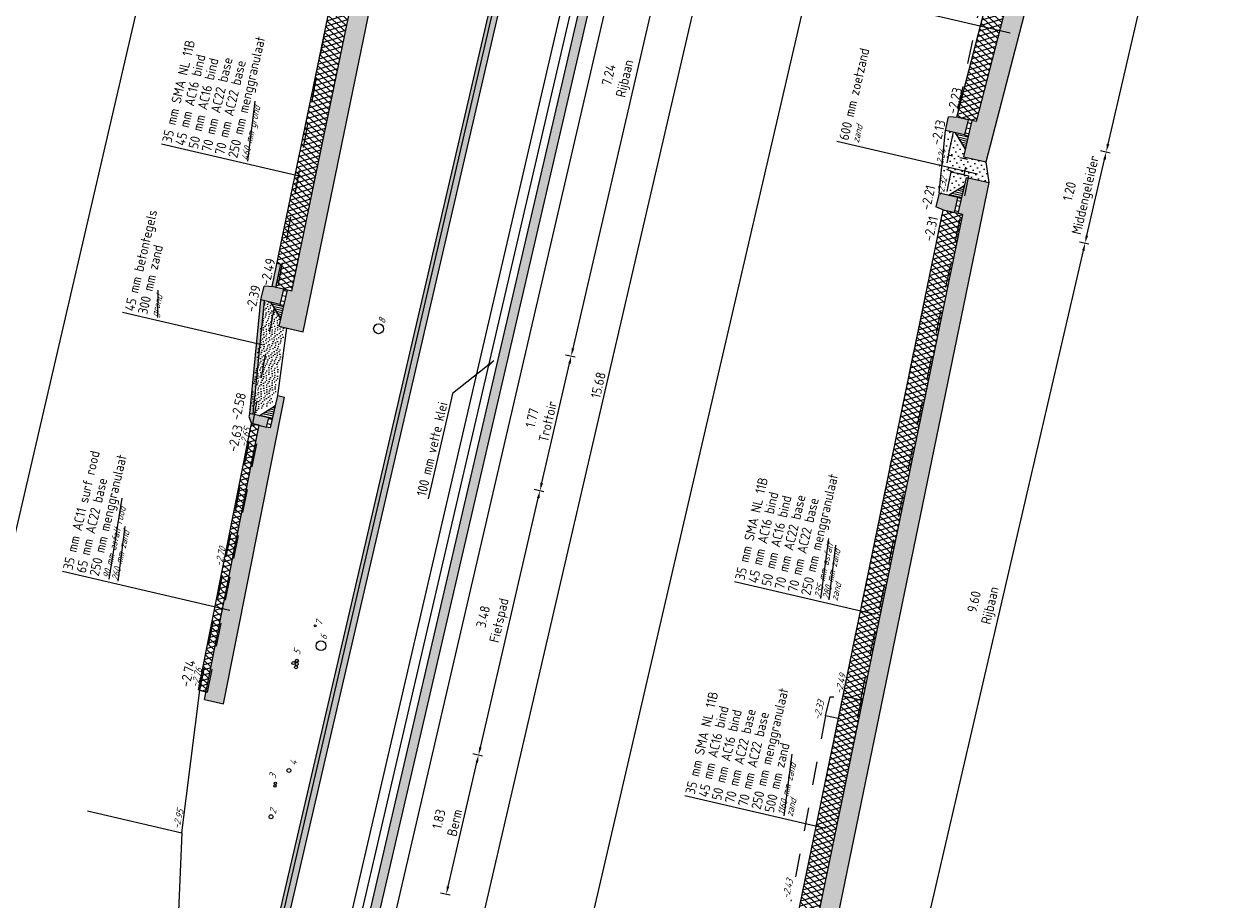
# Model space of a CAD drawing. Header units: metres. Extents: x 116958 to 118326, y 475500 to 477904.
# Tile 13 of 256: x 117767 to 117782, y 475609 to 475620. Entities that reach past the tile are written whole.
import ezdxf

# ---------------------------------------------------------------- set-up
doc = ezdxf.new("R2010")
doc.units = ezdxf.units.M
doc.header["$LTSCALE"] = 0.2
doc.linetypes.add('OPNEMEN', pattern=[3, 1.5, -1.5])
doc.layers.get('0').update_dxf_attribs({"color": 6})
for name, color, linetype in [('X-XX-DWP-ARCERING', 13, 'Continuous'), ('X-XX-DWP-ARCERING_GRIJS', 253, 'Continuous'), ('X-XX-DWP-ARCERING_LICHT_GRIJS', 254, 'Continuous'), ('X-XX-DWP-ARCERING_RIVIERZAND', 3, 'Continuous'), ('X-XX-DWP-BEST_SITUATIE', 13, 'Continuous'), ('X-XX-DWP-ECOPASSAGE', 2, 'Continuous'), ('X-XX-DWP-MAATVOERING', 2, 'Continuous'), ('X-XX-DWP-NW_SITUATIE', 3, 'Continuous'), ('X-XX-DWP-TEKST25', 2, 'Continuous'), ('X-XX-DWP-VERW_SITUATIE', 240, 'OPNEMEN')]:
    doc.layers.add(name, color=color, linetype=linetype)
doc.styles.get("Standard").update_dxf_attribs({"font": 'isocp.shx'})
doc.linetypes.add('HEKWERK', pattern='A,5,-1,[103,standaard.shx,S=0.5,R=0,X=0,Y=0],-1', length=7)
doc.dimstyles.new('dim-50', dxfattribs={"dimscale": 0.05, "dimtxt": 2.5, "dimasz": 2, "dimexe": 1, "dimexo": 1, "dimgap": 0.8, "dimtad": 1, "dimzin": 0, "dimdsep": 46, "dimtxsty": 'Standard', "dimcen": 0, "dimclrd": 1, "dimclre": 1, "dimclrt": 256, "dimazin": 0, "dimtfac": 1, "dimtmove": 1, "dimatfit": 3, "dimfxl": 1.5, "dimfxlon": 1, "dimtfill": 1, "dimtolj": 1, "dimtzin": 0, "dimlwd": -1, "dimlwe": -1, "dimarcsym": 0})
pattern_1 = [(136.921862, (117589.131913, 476725.382994), (-0.0426871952, -0.0456514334), []), (196.921862, (117589.131913, 476725.382994), (0.0181917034, -0.059793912), [])]

# ---------------------------------------------------------------- blocks, each defined once
blk = doc.blocks.new('180-200r')
for p, q in [((-200, 130), (-180, 250)), ((0, 250), (-180, 250)), ((0, 0), (0, 250)), ((-200, 0), (-200, 130)), ((-200, 0), (0, 0))]:
    blk.add_line(p, q)
blk = doc.blocks.new('*D224')
at = {"layer": 'Defpoints', "color": 0, "transparency": 16777216}
for p in [(117778.586, 475617.422), (117780.388, 475617.003), (117776.628, 475608.021)]:
    blk.add_point(p, dxfattribs=at)
at = {"layer": 'X-XX-DWP-MAATVOERING', "color": 1, "transparency": 16777216}
for p, q in [((117780.315, 475617.02), (117780.437, 475616.992)), ((117778.238, 475607.749), (117780.365, 475616.906)), ((117778.142, 475607.669), (117778.264, 475607.641))]:
    blk.add_line(p, q, dxfattribs=at)
for points in [[(117780.349, 475616.909), (117780.381, 475616.902), (117780.388, 475617.003)], [(117778.222, 475607.753), (117778.254, 475607.746), (117778.216, 475607.652)]]:
    blk.add_solid(points, dxfattribs=at)
at = {"layer": 'X-XX-DWP-MAATVOERING', "transparency": 16777216, "insert": (117779.083, 475612.378), "char_height": 0.125, "attachment_point": 5, "rotation": 76.9219, "bg_fill": 3, "box_fill_scale": 1.1, "bg_fill_color": 256, "bg_fill_true_color": 13158600, "bg_fill_transparency": 0}
blk.add_mtext('\\A1;9.60\\PRijbaan', dxfattribs=at)
blk = doc.blocks.new('*D225')
at = {"layer": 'Defpoints', "color": 0, "transparency": 16777216}
for p in [(117781.352, 475628.092), (117782.881, 475627.737), (117778.887, 475618.584)]:
    blk.add_point(p, dxfattribs=at)
at = {"layer": 'X-XX-DWP-MAATVOERING', "color": 1, "transparency": 16777216}
for p, q in [((117782.808, 475627.754), (117782.93, 475627.726)), ((117780.682, 475618.269), (117782.859, 475627.64)), ((117780.586, 475618.189), (117780.708, 475618.161))]:
    blk.add_line(p, q, dxfattribs=at)
for points in [[(117782.843, 475627.644), (117782.875, 475627.636), (117782.881, 475627.737)], [(117780.666, 475618.273), (117780.698, 475618.266), (117780.659, 475618.172)]]:
    blk.add_solid(points, dxfattribs=at)
at = {"layer": 'X-XX-DWP-MAATVOERING', "transparency": 16777216, "insert": (117781.551, 475623.005), "char_height": 0.125, "attachment_point": 5, "rotation": 76.9219, "bg_fill": 3, "box_fill_scale": 1.1, "bg_fill_color": 256, "bg_fill_true_color": 13158600, "bg_fill_transparency": 0}
blk.add_mtext('\\A1;9.82\\PRijbaan', dxfattribs=at)
blk = doc.blocks.new('*D239')
at = {"layer": 'Defpoints', "color": 0, "transparency": 16777216}
for p in [(117778.76, 475618.613), (117778.586, 475617.422)]:
    blk.add_point(p, dxfattribs=at)
at = {"layer": 'X-XX-DWP-MAATVOERING', "color": 1, "transparency": 16777216}
for p, q in [((117780.586, 475618.189), (117780.708, 475618.161)), ((117780.41, 475617.1), (117780.637, 475618.075)), ((117780.315, 475617.02), (117780.437, 475616.992))]:
    blk.add_line(p, q, dxfattribs=at)
for points in [[(117780.621, 475618.078), (117780.653, 475618.071), (117780.659, 475618.172)], [(117780.394, 475617.104), (117780.427, 475617.097), (117780.388, 475617.003)]]:
    blk.add_solid(points, dxfattribs=at)
at = {"layer": 'X-XX-DWP-MAATVOERING', "transparency": 16777216, "insert": (117780.305, 475617.638), "char_height": 0.125, "attachment_point": 5, "rotation": 76.9219, "bg_fill": 3, "box_fill_scale": 1.1, "bg_fill_color": 256, "bg_fill_true_color": 13158600, "bg_fill_transparency": 0}
blk.add_mtext('\\A1;1.20\\PMiddengeleider', dxfattribs=at)
at = {"layer": 'Defpoints', "color": 0, "transparency": 16777216}
blk.add_point((117780.659, 475618.172), dxfattribs=at)
blk = doc.blocks.new('*D356')
at = {"layer": 'Defpoints', "color": 0, "transparency": 16777216}
for p in [(117769.136, 475611.248), (117772.611, 475610.441), (117768.809, 475609.445)]:
    blk.add_point(p, dxfattribs=at)
at = {"layer": 'X-XX-DWP-MAATVOERING', "color": 1, "transparency": 16777216}
for p, q in [((117772.538, 475610.458), (117772.66, 475610.429)), ((117772.22, 475608.756), (117772.589, 475610.343)), ((117772.124, 475608.675), (117772.246, 475608.647))]:
    blk.add_line(p, q, dxfattribs=at)
for points in [[(117772.573, 475610.347), (117772.605, 475610.34), (117772.611, 475610.441)], [(117772.204, 475608.759), (117772.236, 475608.752), (117772.197, 475608.658)]]:
    blk.add_solid(points, dxfattribs=at)
at = {"layer": 'X-XX-DWP-MAATVOERING', "transparency": 16777216, "insert": (117772.203, 475609.596), "char_height": 0.125, "attachment_point": 5, "rotation": 76.9219, "bg_fill": 3, "box_fill_scale": 1.1, "bg_fill_color": 256, "bg_fill_true_color": 13158600, "bg_fill_transparency": 0}
blk.add_mtext('\\A1;1.83\\PBerm', dxfattribs=at)
blk = doc.blocks.new('*D357')
at = {"layer": 'Defpoints', "color": 0, "transparency": 16777216}
for p in [(117769.845, 475614.656), (117773.399, 475613.83), (117769.136, 475611.248)]:
    blk.add_point(p, dxfattribs=at)
at = {"layer": 'X-XX-DWP-MAATVOERING', "color": 1, "transparency": 16777216}
for p, q in [((117773.326, 475613.847), (117773.448, 475613.819)), ((117772.634, 475610.538), (117773.376, 475613.733)), ((117772.538, 475610.458), (117772.66, 475610.429))]:
    blk.add_line(p, q, dxfattribs=at)
for points in [[(117773.36, 475613.737), (117773.392, 475613.729), (117773.399, 475613.83)], [(117772.618, 475610.542), (117772.65, 475610.534), (117772.611, 475610.441)]]:
    blk.add_solid(points, dxfattribs=at)
at = {"layer": 'X-XX-DWP-MAATVOERING', "transparency": 16777216, "insert": (117772.789, 475612.186), "char_height": 0.125, "attachment_point": 5, "rotation": 76.9219, "bg_fill": 3, "box_fill_scale": 1.1, "bg_fill_color": 256, "bg_fill_true_color": 13158600, "bg_fill_transparency": 0}
blk.add_mtext('\\A1;3.48\\PFietspad', dxfattribs=at)
blk = doc.blocks.new('*D358')
at = {"layer": 'Defpoints', "color": 0, "transparency": 16777216}
for p in [(117770.11, 475616.412), (117773.799, 475615.555), (117769.845, 475614.656)]:
    blk.add_point(p, dxfattribs=at)
at = {"layer": 'X-XX-DWP-MAATVOERING', "color": 1, "transparency": 16777216}
for p, q in [((117773.422, 475613.928), (117773.777, 475615.457)), ((117773.726, 475615.572), (117773.848, 475615.543)), ((117773.326, 475613.847), (117773.448, 475613.819))]:
    blk.add_line(p, q, dxfattribs=at)
for points in [[(117773.761, 475615.461), (117773.793, 475615.453), (117773.799, 475615.555)], [(117773.405, 475613.932), (117773.438, 475613.924), (117773.399, 475613.83)]]:
    blk.add_solid(points, dxfattribs=at)
at = {"layer": 'X-XX-DWP-MAATVOERING', "transparency": 16777216, "insert": (117773.398, 475614.739), "char_height": 0.125, "attachment_point": 5, "rotation": 76.9219, "bg_fill": 3, "box_fill_scale": 1.1, "bg_fill_color": 256, "bg_fill_true_color": 13158600, "bg_fill_transparency": 0}
blk.add_mtext('\\A1;1.77\\PTrottoir', dxfattribs=at)
blk = doc.blocks.new('*D359')
at = {"layer": 'Defpoints', "color": 0, "transparency": 16777216}
for p in [(117771.572, 475623.505), (117775.438, 475622.607), (117770.11, 475616.412)]:
    blk.add_point(p, dxfattribs=at)
at = {"layer": 'X-XX-DWP-MAATVOERING', "color": 1, "transparency": 16777216}
for p, q in [((117775.365, 475622.624), (117775.486, 475622.595)), ((117773.822, 475615.652), (117775.415, 475622.509)), ((117773.726, 475615.572), (117773.848, 475615.543))]:
    blk.add_line(p, q, dxfattribs=at)
for points in [[(117775.399, 475622.513), (117775.431, 475622.506), (117775.438, 475622.607)], [(117773.806, 475615.656), (117773.838, 475615.648), (117773.799, 475615.555)]]:
    blk.add_solid(points, dxfattribs=at)
at = {"layer": 'X-XX-DWP-MAATVOERING', "transparency": 16777216, "insert": (117774.399, 475619.132), "char_height": 0.125, "attachment_point": 5, "rotation": 76.9219, "bg_fill": 3, "box_fill_scale": 1.1, "bg_fill_color": 256, "bg_fill_true_color": 13158600, "bg_fill_transparency": 0}
blk.add_mtext('\\A1;7.24\\PRijbaan', dxfattribs=at)
blk = doc.blocks.new('*D364')
at = {"layer": 'Defpoints', "color": 0, "transparency": 16777216}
for p in [(117774.893, 475623.057), (117776.02, 475622.795), (117771.344, 475607.784)]:
    blk.add_point(p, dxfattribs=at)
at = {"layer": 'X-XX-DWP-MAATVOERING', "color": 1, "transparency": 16777216}
for p, q in [((117775.946, 475622.812), (117776.068, 475622.784)), ((117772.494, 475607.619), (117775.997, 475622.698)), ((117772.398, 475607.539), (117772.52, 475607.51))]:
    blk.add_line(p, q, dxfattribs=at)
for points in [[(117775.981, 475622.701), (117776.013, 475622.694), (117776.02, 475622.795)], [(117772.478, 475607.623), (117772.51, 475607.615), (117772.471, 475607.522)]]:
    blk.add_solid(points, dxfattribs=at)
at = {"layer": 'X-XX-DWP-MAATVOERING', "transparency": 16777216, "insert": (117774.146, 475615.182), "char_height": 0.125, "attachment_point": 5, "rotation": 76.9219, "bg_fill": 3, "box_fill_scale": 1.1, "bg_fill_color": 256, "bg_fill_true_color": 13158600, "bg_fill_transparency": 0}
blk.add_mtext('\\A1;15.68', dxfattribs=at)
blk = doc.blocks.new('SVH-KANTOPSLUITING_RIJWIELPADBAND_120X250-D')
blk.add_hatch(color=254).paths.add_polyline_path([(-0.12, -0.25), (0, -0.25), (0, 0), (-0.04, 0), (-0.12, -0.05)])
at = {"flags": 128}
blk.add_lwpolyline([(-0.12, -0.25), (0, -0.25), (0, 0), (-0.04, 0), (-0.12, -0.05)], close=True, dxfattribs=at)

msp = doc.modelspace()

# ---------------------------------------------------------------- hatches: boundary and pattern name
at = {"layer": 'X-XX-DWP-ARCERING'}
h = msp.add_hatch(dxfattribs=at)
h.set_pattern_fill('SCHR-BETON', color=256, scale=0.05, angle=118.67)
h.set_pattern_definition([(245.5919, (117770.3619, 475615.86498), (-0.169856, -0.031763), [0.018, -0.198]), (190.5919, (117770.3619, 475615.86498), (0.0805973, -0.1649323), [0.0144, -0.1584]), (296.0429, (117770.34774, 475615.86233), (-0.08926, -0.1966946), [0.0152977, -0.1682744]), (241.776, (117770.3748, 475615.81875), (-0.2573894, -0.030583), [0.027, -0.297]), (292.2275, (117770.35335, 475615.8162), (-0.1532264, -0.285478), [0.0229465, -0.252411]), (186.776, (117770.3748, 475615.81875), (-0.153226, -0.285478), [0.0216, -0.2376]), (216.5919, (117770.34846, 475615.82385), (-0.1639584, 0.0545673), [0.018, -0.198]), (161.5919, (117770.34846, 475615.82385), (-0.0094688, -0.1833274), [0.0144, -0.1584]), (267.0433, (117770.3348, 475615.8284), (-0.173427, -0.12876), [0.0152977, -0.1682744]), (233.0919, (117770.3619, 475615.86498), (0.0186633, -0.07773887), [0, -0.15648, 0, -0.1608, 0, -0.159]), (203.0919, (117770.3619, 475615.86498), (-0.0353706, -0.1081455), [0, -0.09168, 0, -0.15288, 0, -0.0606]), (163.0919, (117770.41345, 475615.879364), (-0.1248715, -0.0292176), [0, -0.06, 0, -0.1872, 0, -0.2484]), (153.0919, (117770.43656, 475615.88581), (-0.1283565, -0.0607612), [0, -0.078, 0, -0.12432, 0, -0.1764])])
h.paths.add_polyline_path([(117771.68, 475623.48), (117770.218, 475616.387), (117770.159, 475616.4), (117770.051, 475615.937), (117770.362, 475615.865), (117771.987, 475623.732), (117771.692, 475623.8), (117771.621, 475623.493)])
h = msp.add_hatch(color=253, dxfattribs=at)
h.dxf.hatch_style = 1
h.paths.add_polyline_path([(117770.026, 475616.745), (117769.964, 475616.445), (117770.013, 475616.434), (117770.075, 475616.734)])
h = msp.add_hatch(color=253, dxfattribs=at)
h.dxf.hatch_style = 1
h.paths.add_polyline_path([(117769.984, 475616.441), (117769.862, 475616.449), (117769.821, 475616.273), (117770.065, 475616.217), (117770.11, 475616.412)])
h = msp.add_hatch(dxfattribs=at)
h.set_pattern_fill('STELSPECIE', color=256, scale=0.05)
h.set_pattern_definition([(166.921861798, (1.948125, -0.45256), (-0.015084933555, -0.064935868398), [])])
h.paths.add_polyline_path([(117770.11, 475616.412), (117770.065, 475616.217), (117770.114, 475616.205), (117770.159, 475616.4)])
h = msp.add_hatch(color=253, dxfattribs=at)
h.dxf.hatch_style = 1
h.paths.add_polyline_path([(117769.865, 475616.263), (117769.821, 475616.273), (117769.677, 475614.818), (117769.722, 475614.807)])
h = msp.add_hatch(dxfattribs=at)
h.set_pattern_fill('ZAND', color=256, scale=0.05, angle=76.92)
h.set_pattern_definition([(153.841861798, (1.948125, -0.45256), (-0.142977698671, -0.01890443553), [0, -0.04, 0, -0.045, 0, -0.035]), (153.841861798, (1.90058, -0.45862), (-0.071171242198, -0.054172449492), [0, -0.034, 0, -0.05, 0, -0.044]), (153.841861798, (1.852865, -0.46504), (-0.107074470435, -0.036538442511), [0, -0.038, 0, -0.044, 0, -0.06])])
h.paths.add_polyline_path([(117769.943, 475616.245), (117769.865, 475616.263), (117769.68, 475614.848), (117769.757, 475614.83), (117769.968, 475614.961), (117769.99, 475615.059), (117770.009, 475615.054), (117770.123, 475615.92), (117770.051, 475615.937), (117770.074, 475616.035)])
h = msp.add_hatch(dxfattribs=at)
h.set_pattern_fill('STELSPECIE', color=256, scale=0.02)
h.set_pattern_definition([(166.9218617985, (1.948125, -0.45256), (-0.0060339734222, -0.0259743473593), [])])
h.paths.add_polyline_path([(117769.943, 475616.245), (117770.074, 475616.035), (117770.114, 475616.205)])
at = {"layer": 'X-XX-DWP-ARCERING_GRIJS'}
h = msp.add_hatch(dxfattribs=at)
h.set_pattern_fill('ASFALT', color=256, scale=0.05)
h.set_pattern_definition([(136.921861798, (1.948125, -0.45256), (-0.042687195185, -0.045651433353), []), (196.921861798, (1.948125, -0.45256), (0.0181917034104, -0.0597939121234), [])])
h.paths.add_polyline_path([(117771.426, 475623.539), (117770.026, 475616.745), (117770.075, 475616.734), (117770.013, 475616.434), (117770.218, 475616.387), (117771.68, 475623.48)])
at = {"layer": 'X-XX-DWP-ARCERING_LICHT_GRIJS'}
h = msp.add_hatch(color=256, dxfattribs=at)
h.dxf.hatch_style = 1
h.paths.add_polyline_path([(117773.575, 475623.532), (117769.952, 475607.938), (117770.07, 475607.91), (117773.693, 475623.505)])
h = msp.add_hatch(color=256, dxfattribs=at)
h.dxf.hatch_style = 1
h.paths.add_polyline_path([(117774.667, 475623.279), (117771.044, 475607.684), (117771.162, 475607.657), (117774.785, 475623.251)])

# ---------------------------------------------------------------- linework, layer by layer
at = {"layer": 'Defpoints'}
msp.add_line((117764.442, 475603.684), (117775.621, 475651.803), dxfattribs=at)
at = {"layer": 'X-XX-DWP-BEST_SITUATIE'}
for q in [(117769.038, 475611.271), (117768.708, 475607.108)]:
    msp.add_line((117768.809, 475609.445), q, dxfattribs=at)
at = {"layer": 'X-XX-DWP-ECOPASSAGE'}
for p, q in [((117770.07, 475607.91), (117773.693, 475623.505)), ((117771.044, 475607.684), (117774.667, 475623.279))]:
    msp.add_line(p, q, dxfattribs=at)
at = {"layer": 'X-XX-DWP-NW_SITUATIE'}
for p, q in [((117770.362, 475615.865), (117771.987, 475623.732)), ((117769.964, 475616.445), (117771.426, 475623.539)), ((117770.218, 475616.387), (117771.68, 475623.48)), ((117778.515, 475617.645), (117778.598, 475618.445)), ((117778.869, 475617.844), (117779.159, 475617.777)), ((117778.636, 475617.615), (117778.846, 475617.746)), ((117778.758, 475617.587), (117778.807, 475617.576)), ((117770.013, 475616.434), (117770.075, 475616.734)), ((117770.026, 475616.745), (117770.075, 475616.734)), ((117770.218, 475616.387), (117769.964, 475616.445)), ((117770.159, 475616.4), (117770.051, 475615.937)), ((117769.677, 475614.818), (117769.821, 475616.273)), ((117769.722, 475614.807), (117769.865, 475616.263)), ((117769.943, 475616.245), (117770.074, 475616.035)), ((117770.065, 475616.217), (117770.114, 475616.205)), ((117770.051, 475615.937), (117770.362, 475615.865))]:
    msp.add_line(p, q, dxfattribs=at)
at = {"layer": 'X-XX-DWP-NW_SITUATIE', "linetype": 'HEKWERK'}
msp.add_line((117767.598, 475609.727), (117768.809, 475609.445), dxfattribs=at)
at = {"layer": 'X-XX-DWP-TEKST25', "color": 1}
for p, q in [((117769.654, 475618.053), (117769.749, 475618.82)), ((117768.498, 475616.049), (117768.504, 475616.398)), ((117767.877, 475612.694), (117768.044, 475613.732)), ((117767.99, 475612.667), (117768.079, 475613.37))]:
    msp.add_line(p, q, dxfattribs=at)
at = {"layer": 'X-XX-DWP-VERW_SITUATIE'}
for p, q in [((117769.719, 475614.685), (117770.683, 475619.943)), ((117778.67, 475617.917), (117778.899, 475617.864)), ((117769.374, 475612.979), (117769.719, 475614.685)), ((117769.719, 475614.685), (117769.816, 475614.663)), ((117769.472, 475612.96), (117769.816, 475614.663)), ((117769.038, 475611.271), (117769.374, 475612.979)), ((117769.136, 475611.248), (117769.472, 475612.96)), ((117769.038, 475611.271), (117769.136, 475611.248))]:
    msp.add_line(p, q, dxfattribs=at)

# ---------------------------------------------------------------- block references
at = {"layer": 'X-XX-DWP-NW_SITUATIE', "yscale": 0.001, "zscale": 0.001}
for p, xscale, rotation in [((117778.841, 475618.389), -0.001, 76.92186179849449), ((117778.758, 475617.587), 0.001, 76.9218617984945), ((117770.065, 475616.217), -0.001, 76.92186179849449)]:
    msp.add_blockref('180-200r', p, dxfattribs=dict(at, xscale=xscale, rotation=rotation))
at = {"layer": 'X-XX-DWP-VERW_SITUATIE', "xscale": 0.001, "yscale": 0.001, "zscale": 0.001, "rotation": 76.9218617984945}
msp.add_blockref('180-200r', (117778.881, 475618.073), dxfattribs=at)

# ---------------------------------------------------------------- texts
at = {"layer": 'X-XX-DWP-BEST_SITUATIE', "oblique": 20}
msp.add_text('-2.95', height=0.09, rotation=76.9219, dxfattribs=at).set_placement((117768.775, 475609.485))
at = {"layer": 'X-XX-DWP-TEKST25'}
for s, rotation, p in [('250 mm menggranulaat', 76.9156, (117769.518, 475618.085)), ('35 mm SMA NL 11B', 76.9156, (117768.674, 475618.281)), ('600 mm zoetzand', 76.9156, (117777.351, 475618.311)), ('45 mm AC16 bind', 76.9156, (117768.842, 475618.242)), ('50 mm AC16 bind', 76.9156, (117769.011, 475618.202)), ('70 mm AC22 base', 76.9156, (117769.18, 475618.163)), ('70 mm AC22 base', 76.9156, (117769.349, 475618.124)), ('-2.23', 76.9219, (117778.737, 475618.647)), ('-2.13', 76.9219, (117778.529, 475618.251)), ('-2.21', 76.9219, (117778.399, 475617.416)), ('45 mm betontegels', 76.9156, (117768.193, 475616.12)), ('-2.31', 76.9219, (117778.433, 475617.016)), ('300 mm zand', 76.9156, (117768.362, 475616.08)), ('-2.49', 76.9219, (117769.93, 475616.446)), ('-2.39', 76.9219, (117769.743, 475616.108)), ('-2.58', 76.9219, (117769.554, 475614.725)), ('250 mm menggranulaat', 76.9156, (117767.741, 475612.725)), ('35 mm AC11 surf rood', 76.9156, (117767.403, 475612.804)), ('65 mm AC22 base', 76.9156, (117767.572, 475612.764))]:
    msp.add_text(s, height=0.125, rotation=rotation, dxfattribs=at).set_placement(p)
at = {"layer": 'X-XX-DWP-TEKST25', "color": 1, "oblique": 20}
for s, p in [('460 mm grond', (117769.654, 475618.053)), ('zand', (117777.486, 475618.28)), ('grond', (117768.498, 475616.049)), ('90 mm asfalt rood', (117767.877, 475612.694)), ('260 mm zand', (117767.99, 475612.667))]:
    msp.add_text(s, height=0.09, rotation=76.9156, dxfattribs=at).set_placement(p)
at = {"layer": 'X-XX-DWP-VERW_SITUATIE', "oblique": 20}
for s, p in [('-2.24', (117778.551, 475617.953)), ('-2.32', (117778.566, 475617.595)), ('-2.65', (117769.632, 475614.378)), ('-2.70', (117769.316, 475612.852)), ('-2.76', (117769.012, 475611.302)), ('-2.49', (117777.267, 475611.218)), ('-2.33', (117776.989, 475610.884)), ('-2.43', (117776.589, 475608.591))]:
    msp.add_text(s, height=0.09, rotation=76.9219, dxfattribs=at).set_placement(p)

# ---------------------------------------------------------------- next in the draw order: dimensions: what is measured, and where the dimension line sits
at = {"layer": 'X-XX-DWP-MAATVOERING'}
for base, p1, p2, picture, middle in [((117782.881, 475627.737), (117778.887, 475618.584), (117781.352, 475628.092), '*D225', (117781.551, 475623.005)), ((117780.388, 475617.003), (117776.628, 475608.021), (117778.586, 475617.422), '*D224', (117779.083, 475612.378))]:
    dim = msp.add_linear_dim(base=base, p1=p1, p2=p2, angle=76.9219, text='<>\\PRijbaan', dimstyle='dim-50', dxfattribs=at)
    dim.commit()
    dim.dimension.update_dxf_attribs({"geometry": picture, "text_midpoint": middle})

# ---------------------------------------------------------------- next in the draw order: linework, layer by layer
at = {"layer": 'Defpoints'}
msp.add_line((117772.545, 475601.802), (117780.596, 475636.463), dxfattribs=at)
at = {"layer": 'X-XX-DWP-NW_SITUATIE'}
for p, q in [((117779.118, 475618.042), (117781.822, 475628.471)), ((117778.741, 475618.618), (117781.206, 475628.126)), ((117778.994, 475618.559), (117781.459, 475628.068)), ((117778.994, 475618.559), (117778.741, 475618.618)), ((117778.935, 475618.572), (117778.828, 475618.109)), ((117778.72, 475618.417), (117778.851, 475618.207)), ((117778.841, 475618.389), (117778.89, 475618.378)), ((117778.828, 475618.109), (117779.118, 475618.042)), ((117778.761, 475617.381), (117778.869, 475617.844)), ((117776.975, 475607.201), (117779.159, 475617.777)), ((117776.628, 475608.021), (117778.566, 475617.426)), ((117776.881, 475607.962), (117778.82, 475617.367)), ((117778.82, 475617.367), (117778.566, 475617.426))]:
    msp.add_line(p, q, dxfattribs=at)
at = {"layer": 'X-XX-DWP-TEKST25', "color": 1}
for p, q in [((117779.428, 475619.695), (117777.624, 475620.114)), ((117776.999, 475612.446), (117777.1, 475613.215)), ((117777.105, 475612.428), (117777.191, 475613.13)), ((117777.697, 475612.243), (117775.893, 475612.662)), ((117776.53, 475609.663), (117776.634, 475610.451)), ((117777.059, 475609.498), (117775.256, 475609.918))]:
    msp.add_line(p, q, dxfattribs=at)
at = {"layer": 'X-XX-DWP-VERW_SITUATIE'}
for p, q in [((117778.637, 475618.13), (117779.268, 475621.11)), ((117777.284, 475611.2), (117778.67, 475617.917)), ((117777.284, 475611.2), (117777.513, 475611.146)), ((117777.06, 475610.944), (117776.615, 475608.566))]:
    msp.add_line(p, q, dxfattribs=at)
at = {"layer": 'X-XX-DWP-VERW_SITUATIE', "flags": 128}
msp.add_lwpolyline([(117777.06, 475610.944), (117777.117, 475611.187), (117777.301, 475611.185), (117777.304, 475611.195), (117777.518, 475611.145), (117777.45, 475610.853)], close=True, dxfattribs=at)

# ---------------------------------------------------------------- next in the draw order: texts
at = {"layer": 'X-XX-DWP-TEKST25'}
for s, p in [('250 mm menggranulaat', (117776.863, 475612.478)), ('50 mm AC16 bind', (117776.357, 475612.595)), ('70 mm AC22 base', (117776.526, 475612.556)), ('70 mm AC22 base', (117776.695, 475612.517)), ('500 mm zand', (117776.395, 475609.694))]:
    msp.add_text(s, height=0.125, rotation=76.9156, dxfattribs=at).set_placement(p)
at = {"layer": 'X-XX-DWP-TEKST25', "color": 1, "oblique": 20}
for s, p in [('235 mm asfalt', (117776.999, 475612.446)), ('280 mm zand', (117777.105, 475612.428)), ('zand', (117777.212, 475612.411)), ('1160 mm zand', (117776.53, 475609.663)), ('zand', (117776.637, 475609.645))]:
    msp.add_text(s, height=0.09, rotation=76.9156, dxfattribs=at).set_placement(p)

# ---------------------------------------------------------------- next in the draw order: dimensions: what is measured, and where the dimension line sits
at = {"layer": 'X-XX-DWP-MAATVOERING'}
for base, p1, p2, text, picture, middle in [((117780.659, 475618.172), (117778.586, 475617.422), (117778.76, 475618.613), '<>\\PMiddengeleider', '*D239', (117780.305, 475617.638)), ((117772.611, 475610.441), (117768.809, 475609.445), (117769.136, 475611.248), '<>\\PBerm', '*D356', (117772.203, 475609.596))]:
    dim = msp.add_linear_dim(base=base, p1=p1, p2=p2, angle=76.9219, text=text, dimstyle='dim-50', dxfattribs=at)
    dim.commit()
    dim.dimension.update_dxf_attribs({"geometry": picture, "text_midpoint": middle})

# ---------------------------------------------------------------- next in the draw order: hatches: boundary and pattern name
at = {"layer": 'X-XX-DWP-ARCERING'}
h = msp.add_hatch(dxfattribs=at)
h.set_pattern_fill('SCHR-BETON', color=256, scale=0.05, angle=118.67)
h.set_pattern_definition([(245.5919, (117779.11813, 475618.04182), (-0.169856, -0.031763), [0.018, -0.198]), (190.5919, (117779.11813, 475618.04182), (0.0805973, -0.1649323), [0.0144, -0.1584]), (296.0429, (117779.10398, 475618.03918), (-0.08926, -0.1966946), [0.0152977, -0.1682744]), (241.776, (117779.13103, 475617.9956), (-0.2573894, -0.030583), [0.027, -0.297]), (292.2275, (117779.10958, 475617.99304), (-0.1532264, -0.285478), [0.0229465, -0.252411]), (186.776, (117779.13103, 475617.9956), (-0.1532263, -0.285478), [0.0216, -0.2376]), (216.5919, (117779.10469, 475618.0007), (-0.1639584, 0.0545673), [0.018, -0.198]), (161.5919, (117779.10469, 475618.0007), (-0.0094688, -0.1833274), [0.0144, -0.1584]), (267.0433, (117779.09103, 475618.00524), (-0.173427, -0.12876), [0.0152977, -0.1682744]), (233.09186, (117779.11813, 475618.041823), (0.01866332, -0.07773887), [0, -0.15648, 0, -0.1608, 0, -0.159]), (203.0919, (117779.11813, 475618.04182), (-0.0353706, -0.1081455), [0, -0.09168, 0, -0.15288, 0, -0.0606]), (163.09186, (117779.16968, 475618.05621), (-0.1248715, -0.02921762), [0, -0.06, 0, -0.1872, 0, -0.2484]), (153.0919, (117779.1928, 475618.06266), (-0.1283565, -0.0607612), [0, -0.078, 0, -0.12432, 0, -0.1764])])
h.paths.add_polyline_path([(117778.994, 475618.559), (117778.935, 475618.572), (117778.828, 475618.109), (117779.118, 475618.042), (117781.822, 475628.471), (117781.508, 475628.544), (117781.401, 475628.081), (117781.459, 475628.068)])
h = msp.add_hatch(color=253, dxfattribs=at)
h.dxf.hatch_style = 1
h.paths.add_polyline_path([(117778.76, 475618.613), (117778.639, 475618.621), (117778.598, 475618.445), (117778.841, 475618.389), (117778.887, 475618.584)])
h = msp.add_hatch(dxfattribs=at)
h.set_pattern_fill('STELSPECIE', color=256, scale=0.05, angle=118.6717)
h.set_pattern_definition([(166.921862, (117512.74346, 475096.987115), (-0.0150849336, -0.0649358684), [])])
h.paths.add_polyline_path([(117778.841, 475618.389), (117778.887, 475618.584), (117778.935, 475618.572), (117778.89, 475618.378)])
h = msp.add_hatch(dxfattribs=at)
h.set_pattern_fill('STELSPECIE', color=256, scale=0.02, angle=76.9219)
h.set_pattern_definition([(166.92186, (117746.651923, 475663.656948), (-0.006033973, -0.025974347), [])])
h.paths.add_polyline_path([(117778.72, 475618.417), (117778.851, 475618.207), (117778.89, 475618.378), (117778.822, 475618.393)])
h = msp.add_hatch(dxfattribs=at)
h.set_pattern_fill('SCHR-BETON', color=256, scale=0.05, angle=118.67)
h.set_pattern_definition([(245.5919, (117777.01584, 475607.37636), (-0.169856, -0.031763), [0.018, -0.198]), (190.5919, (117777.01584, 475607.37636), (0.0805973, -0.1649323), [0.0144, -0.1584]), (296.0429, (117777.00169, 475607.37371), (-0.08926, -0.1966946), [0.0152977, -0.1682744]), (241.776, (117777.02874, 475607.33013), (-0.2573894, -0.030583), [0.027, -0.297]), (292.2275, (117777.0073, 475607.32758), (-0.1532264, -0.285478), [0.0229465, -0.252411]), (186.776, (117777.02874, 475607.33013), (-0.153226, -0.285478), [0.0216, -0.2376]), (216.5919, (117777.0024, 475607.33523), (-0.1639584, 0.0545673), [0.018, -0.198]), (161.5919, (117777.0024, 475607.33523), (-0.0094688, -0.1833274), [0.0144, -0.1584]), (267.0433, (117776.98874, 475607.33978), (-0.173427, -0.12876), [0.0152977, -0.1682744]), (233.09186, (117777.01584, 475607.37636), (0.01866332, -0.07773887), [0, -0.15648, 0, -0.1608, 0, -0.159]), (203.0919, (117777.01584, 475607.37636), (-0.0353706, -0.1081455), [0, -0.09168, 0, -0.15288, 0, -0.0606]), (163.09186, (117777.06739, 475607.390746), (-0.1248715, -0.02921762), [0, -0.06, 0, -0.1872, 0, -0.2484]), (153.0919, (117777.09051, 475607.3972), (-0.1283565, -0.0607612), [0, -0.078, 0, -0.12432, 0, -0.1764])])
h.paths.add_polyline_path([(117778.869, 475617.844), (117778.761, 475617.381), (117778.82, 475617.367), (117776.881, 475607.962), (117776.823, 475607.976), (117776.66, 475607.275), (117776.975, 475607.201), (117779.159, 475617.777)])
h = msp.add_hatch(color=253, dxfattribs=at)
h.dxf.hatch_style = 1
h.paths.add_polyline_path([(117778.514, 475617.644), (117778.474, 475617.468), (117778.586, 475617.422), (117778.713, 475617.392), (117778.758, 475617.587)])
h = msp.add_hatch(dxfattribs=at)
h.set_pattern_fill('STELSPECIE', color=256, scale=0.02, angle=76.9219)
h.set_pattern_definition([(166.92186, (117746.568335, 475662.855063), (-0.006033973, -0.025974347), [])])
h.paths.add_polyline_path([(117778.636, 475617.615), (117778.846, 475617.746), (117778.807, 475617.576), (117778.738, 475617.592)])
h = msp.add_hatch(dxfattribs=at)
h.set_pattern_fill('STELSPECIE', color=256, scale=0.05, angle=118.6717)
h.set_pattern_definition([(166.921862, (117512.659874, 475096.18523), (-0.0150849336, -0.0649358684), [])])
h.paths.add_polyline_path([(117778.758, 475617.587), (117778.713, 475617.392), (117778.761, 475617.381), (117778.807, 475617.576)])
at = {"layer": 'X-XX-DWP-ARCERING_GRIJS'}
h = msp.add_hatch(dxfattribs=at)
h.set_pattern_fill('ASFALT', color=256, scale=0.05)
h.set_pattern_definition(pattern_1)
h.paths.add_polyline_path([(117778.741, 475618.618), (117778.994, 475618.559), (117781.459, 475628.068), (117781.255, 475628.115), (117781.179, 475627.825), (117781.131, 475627.837)])
h = msp.add_hatch(dxfattribs=at)
h.set_pattern_fill('ASFALT', color=256, scale=0.05)
h.set_pattern_definition(pattern_1)
h.paths.add_polyline_path([(117778.566, 475617.426), (117776.628, 475608.021), (117776.774, 475607.987), (117776.881, 475607.962), (117778.82, 475617.367)])
at = {"layer": 'X-XX-DWP-ARCERING_RIVIERZAND'}
h = msp.add_hatch(dxfattribs=at)
h.set_pattern_fill('AGW-GROND_ZAND_DRAINZAND-SO', color=256, scale=0.05, pattern_type=2)
h.set_pattern_definition([(121.578701, (117457.6174, 476424.804756), (-0.0540970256, -0.0332529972), [0, -0.0635])])
h.paths.add_polyline_path([(117778.828, 475618.109), (117778.851, 475618.207), (117778.72, 475618.417), (117778.598, 475618.445), (117778.515, 475617.645), (117778.636, 475617.615), (117778.846, 475617.746), (117778.869, 475617.844), (117779.159, 475617.777), (117779.118, 475618.042)])

# ---------------------------------------------------------------- next in the draw order: linework, layer by layer
at = {"layer": 'X-XX-DWP-BEST_SITUATIE'}
for centre, radius in [((117770.18, 475610.242), 0.0251), ((117770.001, 475610.044), 0.0151), ((117770.007, 475610.076), 0.0151), ((117769.95, 475609.649), 0.0251)]:
    msp.add_circle(centre, radius, dxfattribs=at)
at = {"layer": 'X-XX-DWP-NW_SITUATIE'}
msp.add_line((117779.159, 475617.777), (117779.118, 475618.042), dxfattribs=at)
at = {"layer": 'X-XX-DWP-TEKST25', "color": 1}
msp.add_line((117779.008, 475617.885), (117777.204, 475618.304), dxfattribs=at)
at = {"layer": 'X-XX-DWP-VERW_SITUATIE'}
msp.add_line((117777.513, 475611.146), (117778.899, 475617.864), dxfattribs=at)

# ---------------------------------------------------------------- next in the draw order: texts
at = {"layer": 'X-XX-DWP-BEST_SITUATIE', "oblique": 20}
for s, p in [('3', (117770.007, 475610.133)), ('2', (117770.011, 475609.68))]:
    msp.add_text(s, height=0.09, rotation=76.9219, dxfattribs=at).set_placement(p)
at = {"layer": 'X-XX-DWP-TEKST25'}
msp.add_text('-2.74', height=0.125, rotation=76.9219, dxfattribs=at).set_placement((117768.905, 475611.303))

# ---------------------------------------------------------------- next in the draw order: dimensions: what is measured, and where the dimension line sits
at = {"layer": 'X-XX-DWP-MAATVOERING'}
dim = msp.add_linear_dim(base=(117773.399, 475613.83), p1=(117769.136, 475611.248), p2=(117769.845, 475614.656), angle=76.9219, text='<>\\PFietspad', dimstyle='dim-50', dxfattribs=at)
dim.commit()
dim.dimension.update_dxf_attribs({"geometry": '*D357', "text_midpoint": (117772.789, 475612.186)})

# ---------------------------------------------------------------- next in the draw order: linework, layer by layer
at = {"layer": 'X-XX-DWP-BEST_SITUATIE'}
for centre, radius in [((117770.516, 475612.096), 0.0124), ((117770.59, 475611.841), 0.0627), ((117770.238, 475611.619), 0.02), ((117770.27, 475611.566), 0.02), ((117770.278, 475611.607), 0.02), ((117770.282, 475611.648), 0.02)]:
    msp.add_circle(centre, radius, dxfattribs=at)
at = {"layer": 'X-XX-DWP-NW_SITUATIE'}
for p, q in [((117769.019, 475611.275), (117769.699, 475614.689)), ((117769.019, 475611.275), (117769.116, 475611.252)), ((117769.097, 475611.154), (117769.34, 475611.097))]:
    msp.add_line(p, q, dxfattribs=at)
at = {"layer": 'X-XX-DWP-TEKST25', "color": 1}
msp.add_line((117769.422, 475612.293), (117767.278, 475612.792), dxfattribs=at)

# ---------------------------------------------------------------- next in the draw order: texts
at = {"layer": 'X-XX-DWP-BEST_SITUATIE', "oblique": 20}
for s, p in [('7', (117770.603, 475612.094)), ('6', (117770.659, 475611.911)), ('5', (117770.32, 475611.72)), ('4', (117770.271, 475610.3))]:
    msp.add_text(s, height=0.09, rotation=76.9219, dxfattribs=at).set_placement(p)
at = {"layer": 'X-XX-DWP-TEKST25'}
msp.add_text('-2.63', height=0.125, rotation=76.9219, dxfattribs=at).set_placement((117769.513, 475614.318))

# ---------------------------------------------------------------- next in the draw order: dimensions: what is measured, and where the dimension line sits
at = {"layer": 'X-XX-DWP-MAATVOERING'}
dim = msp.add_linear_dim(base=(117773.799, 475615.555), p1=(117769.845, 475614.656), p2=(117770.11, 475616.412), angle=76.9219, text='<>\\PTrottoir', dimstyle='dim-50', dxfattribs=at)
dim.commit()
dim.dimension.update_dxf_attribs({"geometry": '*D358', "text_midpoint": (117773.398, 475614.739)})

# ---------------------------------------------------------------- next in the draw order: hatches: boundary and pattern name
at = {"layer": 'X-XX-DWP-ARCERING'}
h = msp.add_hatch(dxfattribs=at)
h.set_pattern_fill('SCHR-BETON', color=256, scale=0.05, angle=118.67)
h.set_pattern_definition([(245.592, (117769.34026, 475611.09733), (-0.169856, -0.031763), [0.018, -0.198]), (190.592, (117769.34026, 475611.09733), (0.080597, -0.164932), [0.0144, -0.1584]), (296.043, (117769.3261, 475611.09468), (-0.08926, -0.1966946), [0.015298, -0.1682744]), (241.776, (117769.35316, 475611.0511), (-0.257389, -0.030583), [0.027, -0.297]), (292.2275, (117769.33171, 475611.04855), (-0.153226, -0.285478), [0.022946, -0.252411]), (186.776, (117769.35316, 475611.0511), (-0.153226, -0.285478), [0.0216, -0.2376]), (216.592, (117769.32682, 475611.0562), (-0.1639584, 0.0545673), [0.018, -0.198]), (161.592, (117769.32682, 475611.0562), (-0.009469, -0.183327), [0.0144, -0.1584]), (267.0433, (117769.31316, 475611.06075), (-0.173427, -0.12876), [0.015298, -0.1682744]), (233.0919, (117769.34026, 475611.09733), (0.0186633, -0.0777389), [0, -0.15648, 0, -0.1608, 0, -0.159]), (203.0919, (117769.34026, 475611.09733), (-0.0353706, -0.1081455), [0, -0.09168, 0, -0.15288, 0, -0.0606]), (163.0919, (117769.39181, 475611.111714), (-0.1248715, -0.0292176), [0, -0.06, 0, -0.1872, 0, -0.2484]), (153.092, (117769.41493, 475611.11817), (-0.1283565, -0.0607612), [0, -0.078, 0, -0.12432, 0, -0.1764])])
h.paths.add_polyline_path([(117770.039, 475615.047), (117769.943, 475614.633), (117769.845, 475614.656), (117769.797, 475614.667), (117769.116, 475611.252), (117769.097, 475611.154), (117769.34, 475611.097), (117770.123, 475615.028)])
h = msp.add_hatch(dxfattribs=at)
h.set_pattern_fill('STELSPECIE', color=256, scale=0.02, angle=76.9219)
h.set_pattern_definition([(166.92186, (117737.731484, 475660.02899), (-0.006033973, -0.025974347), [])])
h.paths.add_polyline_path([(117769.799, 475614.789), (117770.009, 475614.92), (117769.97, 475614.75), (117769.901, 475614.765)])
h = msp.add_hatch(dxfattribs=at)
h.set_pattern_fill('STELSPECIE', color=256, scale=0.05, angle=118.6717)
h.set_pattern_definition([(166.921862, (117503.829945, 475093.388996), (-0.0150849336, -0.0649358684), [])])
h.paths.add_polyline_path([(117769.921, 475614.761), (117769.894, 475614.644), (117769.943, 475614.633), (117769.97, 475614.75)])
at = {"layer": 'X-XX-DWP-ARCERING_GRIJS'}
h = msp.add_hatch(dxfattribs=at)
h.set_pattern_fill('ASFALT', color=256, scale=0.05)
h.set_pattern_definition([(136.921861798, (0, 0), (-0.042687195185, -0.045651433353), []), (196.921861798, (0, 0), (0.0181917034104, -0.0597939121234), [])])
h.paths.add_polyline_path([(117769.797, 475614.667), (117769.699, 475614.689), (117769.019, 475611.275), (117769.116, 475611.253)])

# ---------------------------------------------------------------- next in the draw order: linework, layer by layer
at = {"layer": 'X-XX-DWP-NW_SITUATIE'}
for p, q in [((117769.34, 475611.097), (117770.123, 475615.028)), ((117769.943, 475614.633), (117770.039, 475615.047)), ((117770.039, 475615.047), (117770.123, 475615.028)), ((117769.799, 475614.789), (117770.009, 475614.92)), ((117769.797, 475614.667), (117769.699, 475614.689)), ((117769.921, 475614.761), (117769.97, 475614.75)), ((117769.097, 475611.154), (117769.797, 475614.667)), ((117769.943, 475614.633), (117769.894, 475614.644))]:
    msp.add_line(p, q, dxfattribs=at)
at = {"layer": 'X-XX-DWP-TEKST25', "color": 1}
msp.add_line((117769.85, 475615.693), (117768.047, 475616.113), dxfattribs=at)

# ---------------------------------------------------------------- next in the draw order: block references
at = {"layer": 'X-XX-DWP-NW_SITUATIE', "rotation": 76.92186180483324}
msp.add_blockref('SVH-KANTOPSLUITING_RIJWIELPADBAND_120X250-D', (117769.677, 475614.818), dxfattribs=at)

# ---------------------------------------------------------------- next in the draw order: dimensions: what is measured, and where the dimension line sits
at = {"layer": 'X-XX-DWP-MAATVOERING'}
dim = msp.add_linear_dim(base=(117775.438, 475622.607), p1=(117770.11, 475616.412), p2=(117771.572, 475623.505), angle=76.9219, text='<>\\PRijbaan', dimstyle='dim-50', dxfattribs=at)
dim.commit()
dim.dimension.update_dxf_attribs({"geometry": '*D359', "text_midpoint": (117774.399, 475619.132)})

# ---------------------------------------------------------------- next in the draw order: linework, layer by layer
at = {"layer": 'X-XX-DWP-NW_SITUATIE'}
msp.add_line((117770.039, 475615.047), (117770.153, 475615.914), dxfattribs=at)
at = {"layer": 'X-XX-DWP-TEKST25', "color": 1}
msp.add_line((117770.351, 475617.85), (117768.548, 475618.269), dxfattribs=at)

# ---------------------------------------------------------------- next in the draw order: dimensions: what is measured, and where the dimension line sits
at = {"layer": 'X-XX-DWP-MAATVOERING'}
dim = msp.add_linear_dim(base=(117776.02, 475622.795), p1=(117771.344, 475607.784), p2=(117774.893, 475623.057), angle=76.9219, dimstyle='dim-50', dxfattribs=at)
dim.commit()
dim.dimension.update_dxf_attribs({"geometry": '*D364', "text_midpoint": (117774.146, 475615.182)})

# ---------------------------------------------------------------- next in the draw order: linework, layer by layer
at = {"layer": 'Defpoints'}
for p, q in [((117768.775, 475602.667), (117779.955, 475650.796)), ((117769.603, 475602.475), (117780.783, 475650.603)), ((117780.145, 475645.449), (117770.911, 475605.697))]:
    msp.add_line(p, q, dxfattribs=at)
at = {"layer": 'X-XX-DWP-BEST_SITUATIE'}
msp.add_circle((117771.329, 475615.904), 0.0627, dxfattribs=at)
at = {"layer": 'X-XX-DWP-ECOPASSAGE'}
for p, q in [((117770.675, 475606.538), (117779.563, 475644.799)), ((117769.952, 475607.938), (117773.575, 475623.532)), ((117770.89, 475606.488), (117774.785, 475623.251))]:
    msp.add_line(p, q, dxfattribs=at)

# ---------------------------------------------------------------- next in the draw order: texts
at = {"layer": 'X-XX-DWP-BEST_SITUATIE', "oblique": 20}
msp.add_text('8', height=0.09, rotation=76.9219, dxfattribs=at).set_placement((117771.409, 475615.965))
at = {"layer": 'X-XX-DWP-MAATVOERING', "insert": (117772.215, 475614.949), "char_height": 0.125, "attachment_point": 9, "rotation": 76.9219}
msp.add_mtext('\\A1;100 mm vette klei', dxfattribs=at)
at = {"layer": 'X-XX-DWP-TEKST25'}
for s, p in [('35 mm SMA NL 11B', (117776.019, 475612.674)), ('45 mm AC16 bind', (117776.188, 475612.634)), ('250 mm menggranulaat', (117776.226, 475609.733)), ('35 mm SMA NL 11B', (117775.382, 475609.929)), ('45 mm AC16 bind', (117775.55, 475609.89)), ('50 mm AC16 bind', (117775.719, 475609.851)), ('70 mm AC22 base', (117775.888, 475609.812)), ('70 mm AC22 base', (117776.057, 475609.773))]:
    msp.add_text(s, height=0.125, rotation=76.9156, dxfattribs=at).set_placement(p)

# ---------------------------------------------------------------- next in the draw order: leaders
at = {"layer": 'X-XX-DWP-MAATVOERING', "annotation_type": 0, "has_hookline": 1, "hookline_direction": 1, "text_width": 1.25, "horizontal_direction": (0.22628, 0.974062, 0)}
msp.add_leader([(117772.809, 475615.492), (117772.279, 475615.073), (117772.257, 475614.976)], dimstyle='dim-50', override={"dimgap": 0.7, "dimtad": 1}, dxfattribs=at)

doc.saveas('drawing.dxf')
